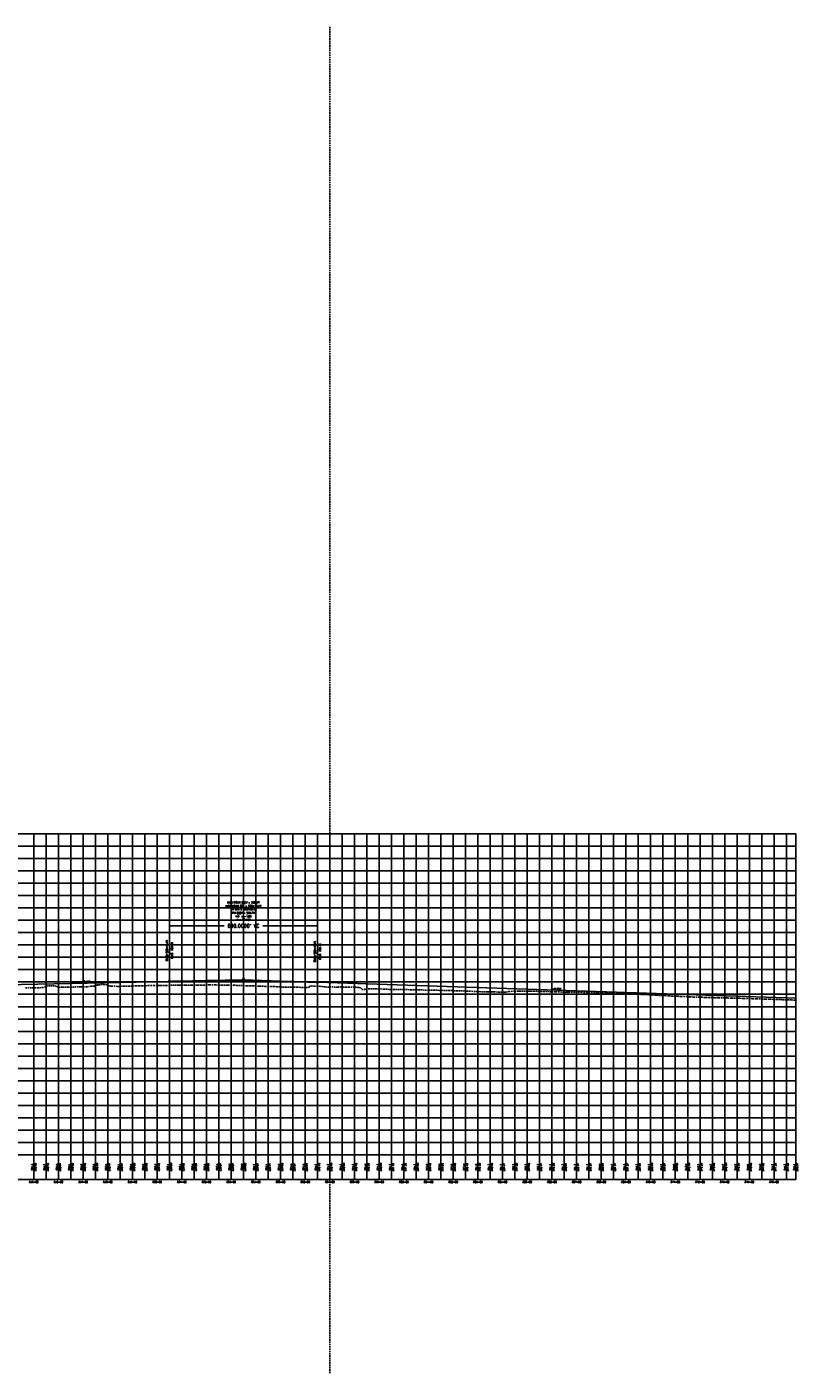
# Model space of a CAD drawing. Extents: x 114466 to 237039, y 16086 to 93345.
# Tile 51 of 81: x 191849 to 194974, y 42269 to 47721. Entities that reach past the tile are written whole.
import ezdxf
from ezdxf.enums import TextEntityAlignment as Align

# ---------------------------------------------------------------- set-up
doc = ezdxf.new("R2010")
doc.units = 0
doc.header["$LTSCALE"] = 50
doc.header["$MEASUREMENT"] = 0
doc.linetypes.add('HIDDEN_050%', pattern=[0.1875, 0.125, -0.0625])
doc.layers.get('0').update_dxf_attribs({"color": 1})
doc.layers.add('_CAB-PROF-TXT', color=31, linetype='HIDDEN_050%', plot=False)
for name, color, linetype in [('STERLING-02-PBASE', 101, 'Continuous'), ('STERLING-02-PEGCT', 101, 'Continuous'), ('STERLING-02-PFGC', 4, 'Continuous'), ('STERLING-02-PFGCT', 3, 'Continuous'), ('STERLING-02-PGRID', 251, 'Continuous')]:
    doc.layers.add(name, color=color, linetype=linetype)
doc.styles.add('L140', font='ROMANSM.shx', dxfattribs={"height": 14})
doc.dimstyles.get("Standard").update_dxf_attribs({"dimtxt": 0.18, "dimasz": 0.18, "dimexe": 0.18, "dimexo": 0.0625, "dimgap": 0.09, "dimtad": 0, "dimtih": 1, "dimtoh": 1, "dimdec": 4, "dimzin": 0, "dimdsep": 46, "dimtxsty": 'Standard', "dimcen": 0.09, "dimadec": 0, "dimazin": 0, "dimtfac": 1, "dimtdec": 4, "dimtofl": 0, "dimtmove": 0, "dimatfit": 3, "dimfxl": 1, "dimtolj": 1, "dimtzin": 0, "dimarcsym": 0})

# ---------------------------------------------------------------- blocks, each defined once
blk = doc.blocks.new('pvi2')
for p, q in [((0, 0.1), (-0.075, -0.05)), ((0.075, -0.05), (0, 0.1)), ((-0.075, -0.05), (0.075, -0.05))]:
    blk.add_line(p, q)
blk.add_circle((0, 0), 0.0125)
at = {"flags": 1}
for tag, p in [('K', (0, -0.005)), ('LENGTH', (0, -0.033))]:
    blk.add_attdef(tag, text='', height=0.01, dxfattribs=at).set_placement(p, align=Align.CENTER)
blk = doc.blocks.new('*D61')
at = {"layer": 'Defpoints', "color": 0}
for p in [(192426.3, 44080.1), (193026.3, 44080.1), (193026.3, 44080.1)]:
    blk.add_point(p, dxfattribs=at)
at = {"layer": 'STERLING-02-PFGCT', "color": 0, "lineweight": -2}
for p, q in [((192426.3, 44086.4), (192426.3, 44080.8)), ((192427, 44080.1), (192647.9, 44080.1)), ((193025.6, 44080.1), (192804.6, 44080.1)), ((193026.3, 44086.4), (193026.3, 44080.8))]:
    blk.add_line(p, q, dxfattribs=at)
at = {"layer": 'STERLING-02-PFGCT', "color": 0}
for points in [[(192427, 44080.2), (192427, 44080), (192426.3, 44080.1)], [(193025.6, 44080.2), (193025.6, 44080), (193026.3, 44080.1)]]:
    blk.add_solid(points, dxfattribs=at)
at = {"layer": 'STERLING-02-PFGCT', "color": 0, "insert": (192726.3, 44080.1), "char_height": 14, "attachment_point": 5, "style": 'L140'}
blk.add_mtext("\\A1;600.0000' VC", dxfattribs=at)

msp = doc.modelspace()

# ---------------------------------------------------------------- linework, layer by layer
at = {"layer": '_CAB-PROF-TXT'}
msp.add_line((193076.81795, 42268.65811), (193076.81795, 47720.60502), dxfattribs=at)
msp.add_lwpolyline([(191842.77157, 43828.76959), (191869.76772, 43828.66602), (191892.31123, 43828.65349), (191902.32211, 43829.03417), (191910.12346, 43830.61095), (191920.34757, 43830.80141), (191922.20355, 43833.99426), (191926.97861, 43835.43157), (191928.00253, 43835.8384), (191935.87453, 43836.76797), (191943.86236, 43837.301), (191952.55513, 43836.83095), (191962.89148, 43836.36864), (191964.40547, 43835.85428), (191971.36618, 43834.41674), (191973.27579, 43832.37165), (191976.60805, 43830.28152), (191984.64274, 43831.43228), (191991.83121, 43831.0629), (192015.4275, 43831.25537), (192042.45122, 43832.30677), (192066.94003, 43832.82506), (192092.5052, 43833.55448), (192107.99216, 43835.13674), (192122.00086, 43835.18536), (192126.99862, 43838.61297), (192128.14281, 43839.52077), (192133.01891, 43840.08998), (192136.14684, 43840.89044), (192139.33964, 43840.98827), (192148.68636, 43842.0388), (192169.19198, 43841.78214), (192171.23226, 43841.68715), (192172.32841, 43841.39309), (192175.2676, 43840.55263), (192175.32135, 43840.46634), (192179.90715, 43836.90865), (192182.99243, 43837.15812), (192188.26498, 43835.61722), (192191.41924, 43835.48086), (192217.7259, 43834.89253), (192240.45372, 43835.05571), (192269.31358, 43836.01672), (192290.68563, 43836.4801), (192312.27152, 43837.19831), (192339.93175, 43837.74297), (192362.64423, 43838.23545), (192388.93343, 43838.67594), (192412.67234, 43838.90722), (192439.53139, 43839.21423), (192465.81238, 43839.3762), (192490.30828, 43839.41981), (192514.84734, 43839.78173), (192541.80699, 43840.2783), (192565.19388, 43840.12875), (192588.54592, 43840.52325), (192614.94621, 43840.4687), (192638.07391, 43840.09102), (192663.99703, 43840.1408), (192687.56906, 43839.45157), (192715.60382, 43838.05256), (192740.23323, 43837.11794), (192764.31047, 43836.66856), (192790.55158, 43835.8887), (192814.17287, 43834.90462), (192837.6715, 43834.62971), (192862.10109, 43833.5802), (192886.62652, 43832.13513), (192921.62062, 43831.62913), (192952.62137, 43831.08723), (192970.77272, 43830.2594), (192989.10902, 43829.83782), (192994.37794, 43833.22536), (192995.97325, 43835.31018), (193001.63076, 43836.37908), (193002.17381, 43836.45758), (193012.61957, 43836.1131), (193033.59373, 43835.24712), (193046.29518, 43834.5214), (193046.42914, 43834.42865), (193046.95717, 43834.36026), (193053.20564, 43833.04402), (193058.46925, 43832.3494), (193066.93679, 43832.20238), (193069.75589, 43832.1132), (193070.19965, 43832.09896), (193073.0542, 43831.87372), (193074.98071, 43832.12739), (193084.04737, 43832.47624), (193107.77072, 43831.73016), (193119.73773, 43832.41359), (193151.73492, 43831.50998), (193181.82284, 43830.95851), (193188.70588, 43830.49522), (193192.66977, 43830.30651), (193194.99199, 43829.63032), (193200.52602, 43829.0994), (193205.98672, 43822.45954), (193219.03397, 43822.51854), (193221.60986, 43824.2409), (193222.12851, 43824.14401), (193222.80663, 43824.06813), (193269.59019, 43825.07607), (193274.47442, 43824.94786), (193319.52187, 43822.63191), (193323.81409, 43822.61982), (193369.13793, 43821.95326), (193373.96193, 43822.02007), (193420.6859, 43820.92884), (193425.20223, 43820.92832), (193471.94483, 43819.78888), (193476.87515, 43819.77757), (193522.9606, 43818.68648), (193527.91015, 43818.77963), (193575.34142, 43817.5224), (193579.60679, 43817.42363), (193627.84894, 43815.7817), (193631.62528, 43815.80775), (193660.77999, 43814.44984), (193679.84695, 43813.51053), (193681.80921, 43813.46045), (193715.79347, 43812.40379), (193732.86972, 43812.33678), (193740.11124, 43812.25229), (193784.96893, 43811.39092), (193785.67595, 43811.39007), (193785.68129, 43811.39007), (193790.29908, 43811.40665), (193801.82197, 43813.53668), (193824.48107, 43815.54241), (193838.43636, 43816.06559), (193839.19697, 43816.07522), (193844.27247, 43816.03364), (193874.30019, 43815.75287), (193880.44806, 43815.62183), (193882.10048, 43815.6023), (193883.47638, 43815.69082), (193891.52978, 43815.42965), (193910.57725, 43814.94027), (193910.58258, 43814.94027), (193938.55261, 43814.15403), (193939.02124, 43814.12792), (193940.11929, 43814.10215), (193941.79659, 43814.00935), (193975.70083, 43813.03523), (193990.17612, 43812.53236), (193992.04707, 43812.47221), (194035.47854, 43811.56821), (194035.48388, 43811.56821), (194041.67584, 43811.40742), (194044.75282, 43811.49004), (194064.04571, 43811.01191), (194094.69196, 43810.83169), (194116.61479, 43810.28774), (194145.23508, 43809.77539), (194160.37983, 43809.1763), (194160.38517, 43809.1763), (194170.48327, 43808.71189), (194196.55424, 43807.53273), (194225.69, 43806.46809), (194248.24503, 43805.42611), (194278.48585, 43804.67824), (194285.28113, 43804.4284), (194285.28647, 43804.4284), (194298.57534, 43803.88454), (194330.61943, 43802.76301), (194348.7187, 43801.72115), (194349.80147, 43801.67261), (194349.8022, 43801.67261), (194383.57527, 43800.11928), (194400.69061, 43798.84717), (194435.12629, 43797.30746), (194450.41581, 43796.05124), (194484.33933, 43795.11809), (194500.10621, 43793.82761), (194534.97878, 43792.75338), (194549.97158, 43791.66575), (194584.9405, 43790.55885), (194600.50204, 43789.95583), (194636.02744, 43789.0756), (194652.54006, 43788.49606), (194687.87227, 43787.76056), (194703.8535, 43787.33068), (194738.54416, 43786.42064), (194755.24471, 43786.00674), (194790.41776, 43784.89918), (194806.70203, 43784.29362), (194841.98492, 43783.11101), (194858.45119, 43782.66845), (194867.31511, 43782.33998), (194902.6233, 43781.2445), (194909.69591, 43781.00591), (194912.8462, 43780.87839), (194947.6477, 43779.8237), (194961.02597, 43779.37565), (194963.77665, 43779.28539)], dxfattribs=at)
at = {"layer": 'STERLING-02-PBASE'}
for p, q in [((137707.49632, 43152.61298), (194964.92056, 43152.61298)), ((191876.81245, 43052.61298), (191876.81245, 43152.61298)), ((191926.81245, 43052.61298), (191926.81245, 43152.61298)), ((191976.81245, 43052.61298), (191976.81245, 43152.61298)), ((192026.81245, 43052.61298), (192026.81245, 43152.61298)), ((192076.81245, 43052.61298), (192076.81245, 43152.61298)), ((192126.81245, 43052.61298), (192126.81245, 43152.61298)), ((192176.81245, 43052.61298), (192176.81245, 43152.61298)), ((192226.81245, 43052.61298), (192226.81245, 43152.61298)), ((192276.81245, 43052.61298), (192276.81245, 43152.61298)), ((192326.81245, 43052.61298), (192326.81245, 43152.61298)), ((192376.81245, 43052.61298), (192376.81245, 43152.61298)), ((192426.81245, 43052.61298), (192426.81245, 43152.61298)), ((192476.81245, 43052.61298), (192476.81245, 43152.61298)), ((192526.81245, 43052.61298), (192526.81245, 43152.61298)), ((192576.81245, 43052.61298), (192576.81245, 43152.61298)), ((192626.81245, 43052.61298), (192626.81245, 43152.61298)), ((192676.81245, 43052.61298), (192676.81245, 43152.61298)), ((192726.81245, 43052.61298), (192726.81245, 43152.61298)), ((192776.81245, 43052.61298), (192776.81245, 43152.61298)), ((192826.81245, 43052.61298), (192826.81245, 43152.61298)), ((192876.81245, 43052.61298), (192876.81245, 43152.61298)), ((192926.81245, 43052.61298), (192926.81245, 43152.61298)), ((192976.81245, 43052.61298), (192976.81245, 43152.61298)), ((193026.81245, 43052.61298), (193026.81245, 43152.61298)), ((193076.81245, 43052.61298), (193076.81245, 43152.61298)), ((193126.81245, 43052.61298), (193126.81245, 43152.61298)), ((193176.81245, 43052.61298), (193176.81245, 43152.61298)), ((193226.81245, 43052.61298), (193226.81245, 43152.61298)), ((193276.81245, 43052.61298), (193276.81245, 43152.61298)), ((193326.81245, 43052.61298), (193326.81245, 43152.61298)), ((193376.81245, 43052.61298), (193376.81245, 43152.61298)), ((193426.81245, 43052.61298), (193426.81245, 43152.61298)), ((193476.81245, 43052.61298), (193476.81245, 43152.61298)), ((193526.81245, 43052.61298), (193526.81245, 43152.61298)), ((193576.81245, 43052.61298), (193576.81245, 43152.61298)), ((193626.81245, 43052.61298), (193626.81245, 43152.61298)), ((193676.81245, 43052.61298), (193676.81245, 43152.61298)), ((193726.81245, 43052.61298), (193726.81245, 43152.61298)), ((193776.81245, 43052.61298), (193776.81245, 43152.61298)), ((193826.81245, 43052.61298), (193826.81245, 43152.61298)), ((193876.81245, 43052.61298), (193876.81245, 43152.61298)), ((193926.81245, 43052.61298), (193926.81245, 43152.61298)), ((193976.81245, 43052.61298), (193976.81245, 43152.61298)), ((194026.81245, 43052.61298), (194026.81245, 43152.61298)), ((194076.81245, 43052.61298), (194076.81245, 43152.61298)), ((194126.81245, 43052.61298), (194126.81245, 43152.61298)), ((194176.81245, 43052.61298), (194176.81245, 43152.61298)), ((194226.81245, 43052.61298), (194226.81245, 43152.61298)), ((194276.81245, 43052.61298), (194276.81245, 43152.61298)), ((194326.81245, 43052.61298), (194326.81245, 43152.61298)), ((194376.81245, 43052.61298), (194376.81245, 43152.61298)), ((194426.81245, 43052.61298), (194426.81245, 43152.61298)), ((194476.81245, 43052.61298), (194476.81245, 43152.61298)), ((194526.81245, 43052.61298), (194526.81245, 43152.61298)), ((194576.81245, 43052.61298), (194576.81245, 43152.61298)), ((194626.81245, 43052.61298), (194626.81245, 43152.61298)), ((194676.81245, 43052.61298), (194676.81245, 43152.61298)), ((194726.81245, 43052.61298), (194726.81245, 43152.61298)), ((194776.81245, 43052.61298), (194776.81245, 43152.61298)), ((194826.81245, 43052.61298), (194826.81245, 43152.61298)), ((194876.81245, 43052.61298), (194876.81245, 43152.61298)), ((194926.81245, 43052.61298), (194926.81245, 43152.61298)), ((194964.92056, 43052.61298), (194964.92056, 43152.61298)), ((137707.49632, 43052.61298), (194964.92056, 43052.61298))]:
    msp.add_line(p, q, dxfattribs=at)
at = {"layer": 'STERLING-02-PFGC'}
for p, q in [((191758.91917, 43841.30463), (192426.26734, 43855.10899)), ((192576.26734, 43858.2118), (192726.26734, 43861.31461)), ((192726.26734, 43861.31461), (192876.26734, 43856.29899)), ((193026.26734, 43851.28338), (194965.79587, 43786.43047))]:
    msp.add_line(p, q, dxfattribs=at)
msp.add_lwpolyline([(192426.26734, 43855.10899), (192435.64234, 43855.29895), (192445.01734, 43855.48099), (192454.39234, 43855.65509), (192463.76734, 43855.82127), (192473.14234, 43855.97952), (192482.51734, 43856.12984), (192491.89234, 43856.27223), (192501.26734, 43856.4067), (192510.64234, 43856.53323), (192520.01734, 43856.65184), (192529.39234, 43856.76252), (192538.76734, 43856.86527), (192548.14234, 43856.9601), (192557.51734, 43857.04699), (192566.89234, 43857.12596), (192576.26734, 43857.197), (192585.64234, 43857.26011), (192595.01734, 43857.31529), (192604.39234, 43857.36255), (192613.76734, 43857.40188), (192623.14234, 43857.43327), (192632.51734, 43857.45674), (192641.89234, 43857.47229), (192651.26734, 43857.4799), (192660.64234, 43857.47959), (192670.01734, 43857.47134), (192679.39234, 43857.45517), (192688.76734, 43857.43107), (192698.14234, 43857.39905), (192707.51734, 43857.35909), (192716.89234, 43857.31121), (192726.26734, 43857.2554), (192735.64234, 43857.19166), (192745.01734, 43857.11999), (192754.39234, 43857.0404), (192763.76734, 43856.95287), (192773.14234, 43856.85742), (192782.51734, 43856.75404), (192791.89234, 43856.64273), (192801.26734, 43856.5235), (192810.64234, 43856.39633), (192820.01734, 43856.26124), (192829.39234, 43856.11822), (192838.76734, 43855.96727), (192848.14234, 43855.80839), (192857.51734, 43855.64159), (192866.89234, 43855.46685), (192876.26734, 43855.28419), (192885.64234, 43855.0936), (192895.01734, 43854.89508), (192904.39234, 43854.68864), (192913.76734, 43854.47426), (192923.14234, 43854.25196), (192932.51734, 43854.02173), (192941.89234, 43853.78357), (192951.26734, 43853.53748), (192960.64234, 43853.28347), (192970.01734, 43853.02153), (192979.39234, 43852.75165), (192988.76734, 43852.47386), (192998.14234, 43852.18813), (193007.51734, 43851.89447), (193016.89234, 43851.59289), (193026.26734, 43851.28338)], dxfattribs=at)
at = {"layer": 'STERLING-02-PFGCT'}
for p, q in [((192426.26734, 43880.10899), (192426.26734, 44080.10899)), ((193026.26734, 43876.28338), (193026.26734, 44080.10899)), ((192655.58338, 43857.48074), (192655.58338, 43850.48074))]:
    msp.add_line(p, q, dxfattribs=at)
for centre in [(192426.26734, 43855.10899), (193026.26734, 43851.28338)]:
    msp.add_circle(centre, 3.5, dxfattribs=at)
at = {"layer": 'STERLING-02-PGRID'}
for p, q in [((137707.49632, 44452.61298), (194964.92056, 44452.61298)), ((191876.81245, 43152.61298), (191876.81245, 44452.61298)), ((191926.81245, 43152.61298), (191926.81245, 44452.61298)), ((191976.81245, 43152.61298), (191976.81245, 44452.61298)), ((192026.81245, 43152.61298), (192026.81245, 44452.61298)), ((192076.81245, 43152.61298), (192076.81245, 44452.61298)), ((192126.81245, 43152.61298), (192126.81245, 44452.61298)), ((192176.81245, 43152.61298), (192176.81245, 44452.61298)), ((192226.81245, 43152.61298), (192226.81245, 44452.61298)), ((192276.81245, 43152.61298), (192276.81245, 44452.61298)), ((192326.81245, 43152.61298), (192326.81245, 44452.61298)), ((192376.81245, 43152.61298), (192376.81245, 44452.61298)), ((192426.81245, 43152.61298), (192426.81245, 44452.61298)), ((192476.81245, 43152.61298), (192476.81245, 44452.61298)), ((192526.81245, 43152.61298), (192526.81245, 44452.61298)), ((192576.81245, 43152.61298), (192576.81245, 44452.61298)), ((192626.81245, 43152.61298), (192626.81245, 44452.61298)), ((192676.81245, 43152.61298), (192676.81245, 44452.61298)), ((192726.81245, 43152.61298), (192726.81245, 44452.61298)), ((192776.81245, 43152.61298), (192776.81245, 44452.61298)), ((192826.81245, 43152.61298), (192826.81245, 44452.61298)), ((192876.81245, 43152.61298), (192876.81245, 44452.61298)), ((192926.81245, 43152.61298), (192926.81245, 44452.61298)), ((192976.81245, 43152.61298), (192976.81245, 44452.61298)), ((193026.81245, 43152.61298), (193026.81245, 44452.61298)), ((193076.81245, 43152.61298), (193076.81245, 44452.61298)), ((193126.81245, 43152.61298), (193126.81245, 44452.61298)), ((193176.81245, 43152.61298), (193176.81245, 44452.61298)), ((193226.81245, 43152.61298), (193226.81245, 44452.61298)), ((193276.81245, 43152.61298), (193276.81245, 44452.61298)), ((193326.81245, 43152.61298), (193326.81245, 44452.61298)), ((193376.81245, 43152.61298), (193376.81245, 44452.61298)), ((193426.81245, 43152.61298), (193426.81245, 44452.61298)), ((193476.81245, 43152.61298), (193476.81245, 44452.61298)), ((193526.81245, 43152.61298), (193526.81245, 44452.61298)), ((193576.81245, 43152.61298), (193576.81245, 44452.61298)), ((193626.81245, 43152.61298), (193626.81245, 44452.61298)), ((193676.81245, 43152.61298), (193676.81245, 44452.61298)), ((193726.81245, 43152.61298), (193726.81245, 44452.61298)), ((193776.81245, 43152.61298), (193776.81245, 44452.61298)), ((193826.81245, 43152.61298), (193826.81245, 44452.61298)), ((193876.81245, 43152.61298), (193876.81245, 44452.61298)), ((193926.81245, 43152.61298), (193926.81245, 44452.61298)), ((193976.81245, 43152.61298), (193976.81245, 44452.61298)), ((194026.81245, 43152.61298), (194026.81245, 44452.61298)), ((194076.81245, 43152.61298), (194076.81245, 44452.61298)), ((194126.81245, 43152.61298), (194126.81245, 44452.61298)), ((194176.81245, 43152.61298), (194176.81245, 44452.61298)), ((194226.81245, 43152.61298), (194226.81245, 44452.61298)), ((194276.81245, 43152.61298), (194276.81245, 44452.61298)), ((194326.81245, 43152.61298), (194326.81245, 44452.61298)), ((194376.81245, 43152.61298), (194376.81245, 44452.61298)), ((194426.81245, 43152.61298), (194426.81245, 44452.61298)), ((194476.81245, 43152.61298), (194476.81245, 44452.61298)), ((194526.81245, 43152.61298), (194526.81245, 44452.61298)), ((194576.81245, 43152.61298), (194576.81245, 44452.61298)), ((194626.81245, 43152.61298), (194626.81245, 44452.61298)), ((194676.81245, 43152.61298), (194676.81245, 44452.61298)), ((194726.81245, 43152.61298), (194726.81245, 44452.61298)), ((194776.81245, 43152.61298), (194776.81245, 44452.61298)), ((194826.81245, 43152.61298), (194826.81245, 44452.61298)), ((194876.81245, 43152.61298), (194876.81245, 44452.61298)), ((194926.81245, 43152.61298), (194926.81245, 44452.61298)), ((194964.92056, 43152.61298), (194964.92056, 44452.61298)), ((137707.49632, 44402.61298), (194964.92056, 44402.61298)), ((137707.49632, 44352.61298), (194964.92056, 44352.61298)), ((137707.49632, 44302.61298), (194964.92056, 44302.61298)), ((137707.49632, 44252.61298), (194964.92056, 44252.61298)), ((137707.49632, 44202.61298), (194964.92056, 44202.61298)), ((137707.49632, 44152.61298), (194964.92056, 44152.61298)), ((137707.49632, 44102.61298), (194964.92056, 44102.61298)), ((137707.49632, 44052.61298), (194964.92056, 44052.61298)), ((137707.49632, 44002.61298), (194964.92056, 44002.61298)), ((137707.49632, 43952.61298), (194964.92056, 43952.61298)), ((137707.49632, 43902.61298), (194964.92056, 43902.61298)), ((137707.49632, 43852.61298), (194964.92056, 43852.61298)), ((137707.49632, 43802.61298), (194964.92056, 43802.61298)), ((137707.49632, 43752.61298), (194964.92056, 43752.61298)), ((137707.49632, 43702.61298), (194964.92056, 43702.61298)), ((137707.49632, 43652.61298), (194964.92056, 43652.61298)), ((137707.49632, 43602.61298), (194964.92056, 43602.61298)), ((137707.49632, 43552.61298), (194964.92056, 43552.61298)), ((137707.49632, 43502.61298), (194964.92056, 43502.61298)), ((137707.49632, 43452.61298), (194964.92056, 43452.61298)), ((137707.49632, 43402.61298), (194964.92056, 43402.61298)), ((137707.49632, 43352.61298), (194964.92056, 43352.61298)), ((137707.49632, 43302.61298), (194964.92056, 43302.61298)), ((137707.49632, 43252.61298), (194964.92056, 43252.61298)), ((137707.49632, 43202.61298), (194964.92056, 43202.61298))]:
    msp.add_line(p, q, dxfattribs=at)

# ---------------------------------------------------------------- block references
at = {"layer": 'STERLING-02-PFGC', "xscale": 84.03361344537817, "yscale": 84.03361344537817, "zscale": 84.03361344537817}
msp.add_blockref('pvi2', (192726.26734, 43861.31461), dxfattribs=at)

# ---------------------------------------------------------------- texts
at = {"layer": 'STERLING-02-PEGCT', "style": 'L140'}
for s, p in [('225.3', (191876.81245, 43102.61298)), ('226.7', (191926.81245, 43102.61298)), ('225.6', (191976.81245, 43102.61298)), ('226.1', (192026.81245, 43102.61298)), ('226.2', (192076.81245, 43102.61298)), ('227.5', (192126.81245, 43102.61298)), ('227.5', (192176.81245, 43102.61298)), ('226.1', (192226.81245, 43102.61298)), ('226.4', (192276.81245, 43102.61298)), ('226.9', (192326.81245, 43102.61298)), ('227.2', (192376.81245, 43102.61298)), ('227.1', (192426.81245, 43102.61298)), ('227.4', (192476.81245, 43102.61298)), ('227.6', (192526.81245, 43102.61298)), ('227.5', (192576.81245, 43102.61298)), ('227.6', (192626.81245, 43102.61298)), ('226.8', (192676.81245, 43102.61298)), ('226.8', (192726.81245, 43102.61298)), ('226.7', (192776.81245, 43102.61298)), ('226.1', (192826.81245, 43102.61298)), ('225.9', (192876.81245, 43102.61298)), ('225.6', (192926.81245, 43102.61298)), ('225.6', (192976.81245, 43102.61298)), ('226.7', (193026.81245, 43102.61298)), ('225.7', (193076.81245, 43102.61298)), ('225.7', (193126.81245, 43102.61298)), ('225.7', (193176.81245, 43102.61298)), ('224.8', (193226.81245, 43102.61298)), ('225.3', (193276.81245, 43102.61298)), ('224.7', (193326.81245, 43102.61298)), ('224.6', (193376.81245, 43102.61298)), ('224.7', (193426.81245, 43102.61298)), ('223.9', (193476.81245, 43102.61298)), ('223.8', (193526.81245, 43102.61298)), ('223.9', (193576.81245, 43102.61298)), ('223.0', (193626.81245, 43102.61298)), ('221.9', (193676.81245, 43102.61298)), ('221.7', (193726.81245, 43102.61298)), ('221.7', (193776.81245, 43102.61298)), ('222.7', (193826.81245, 43102.61298)), ('222.7', (193876.81245, 43102.61298)), ('222.7', (193926.81245, 43102.61298)), ('221.7', (193976.81245, 43102.61298)), ('221.7', (194026.81245, 43102.61298)), ('221.7', (194076.81245, 43102.61298)), ('221.7', (194126.81245, 43102.61298)), ('220.8', (194176.81245, 43102.61298)), ('220.7', (194226.81245, 43102.61298)), ('220.3', (194276.81245, 43102.61298)), ('219.7', (194326.81245, 43102.61298)), ('219.7', (194376.81245, 43102.61298)), ('218.7', (194426.81245, 43102.61298)), ('218.5', (194476.81245, 43102.61298)), ('217.8', (194526.81245, 43102.61298)), ('217.7', (194576.81245, 43102.61298)), ('216.7', (194626.81245, 43102.61298)), ('216.7', (194676.81245, 43102.61298)), ('216.7', (194726.81245, 43102.61298)), ('216.5', (194776.81245, 43102.61298)), ('215.9', (194826.81245, 43102.61298)), ('215.7', (194876.81245, 43102.61298)), ('215.7', (194926.81245, 43102.61298)), ('215.1', (194964.92056, 43102.61298))]:
    msp.add_text(s, height=7, rotation=90, dxfattribs=at).set_placement(p, align=Align.BOTTOM_CENTER)
for s, p in [('545+00', (191876.81245, 43042.11298)), ('546+00', (191976.81245, 43042.11298)), ('547+00', (192076.81245, 43042.11298)), ('548+00', (192176.81245, 43042.11298)), ('549+00', (192276.81245, 43042.11298)), ('550+00', (192376.81245, 43042.11298)), ('551+00', (192476.81245, 43042.11298)), ('552+00', (192576.81245, 43042.11298)), ('553+00', (192676.81245, 43042.11298)), ('554+00', (192776.81245, 43042.11298)), ('555+00', (192876.81245, 43042.11298)), ('556+00', (192976.81245, 43042.11298)), ('557+00', (193076.81245, 43042.11298)), ('558+00', (193176.81245, 43042.11298)), ('559+00', (193276.81245, 43042.11298)), ('560+00', (193376.81245, 43042.11298)), ('561+00', (193476.81245, 43042.11298)), ('562+00', (193576.81245, 43042.11298)), ('563+00', (193676.81245, 43042.11298)), ('564+00', (193776.81245, 43042.11298)), ('565+00', (193876.81245, 43042.11298)), ('566+00', (193976.81245, 43042.11298)), ('567+00', (194076.81245, 43042.11298)), ('568+00', (194176.81245, 43042.11298)), ('569+00', (194276.81245, 43042.11298)), ('570+00', (194376.81245, 43042.11298)), ('571+00', (194476.81245, 43042.11298)), ('572+00', (194576.81245, 43042.11298)), ('573+00', (194676.81245, 43042.11298)), ('574+00', (194776.81245, 43042.11298)), ('575+00', (194876.81245, 43042.11298))]:
    msp.add_text(s, height=7, dxfattribs=at).set_placement(p, align=Align.MIDDLE_CENTER)
at = {"layer": 'STERLING-02-PFGCT', "style": 'L140'}
for s, p in [('HIGH POINT STA = 552+78.77', (192726.26734, 44157.10899)), ('HIGH POINT ELEV = 230.97', (192726.26734, 44171.10899)), ('PVI STA = 553+49.45', (192726.26734, 44143.10899)), ('PVI ELEV = 231.74', (192726.26734, 44129.10899)), ('A.D. = -1.08', (192726.26734, 44115.10899)), ('K = 554.29', (192726.26734, 44101.10899))]:
    msp.add_text(s, height=7, dxfattribs=at).set_placement(p, align=Align.CENTER)
for s, p in [('BVCS: 550+49.45', (192419.26734, 43980.10899)), ('EVCS: 556+49.45', (193019.26734, 43976.28338))]:
    msp.add_text(s, height=7, rotation=90, dxfattribs=at).set_placement(p, align=Align.CENTER)
for s, p in [('BVCE: 230.50', (192433.26734, 43980.10899)), ('EVCE: 229.73', (193033.26734, 43976.28338)), ('228.23', (191879.14578, 43102.61298)), ('228.43', (191929.14578, 43102.61298)), ('228.64', (191979.14578, 43102.61298)), ('228.85', (192029.14578, 43102.61298)), ('229.05', (192079.14578, 43102.61298)), ('229.26', (192129.14578, 43102.61298)), ('229.47', (192179.14578, 43102.61298)), ('229.67', (192229.14578, 43102.61298)), ('229.88', (192279.14578, 43102.61298)), ('230.09', (192329.14578, 43102.61298)), ('230.29', (192379.14578, 43102.61298)), ('230.50', (192429.14578, 43102.61298)), ('230.69', (192479.14578, 43102.61298)), ('230.82', (192529.14578, 43102.61298)), ('230.92', (192579.14578, 43102.61298)), ('230.97', (192629.14578, 43102.61298)), ('230.97', (192679.14578, 43102.61298)), ('230.93', (192729.14578, 43102.61298)), ('230.84', (192779.14578, 43102.61298)), ('230.71', (192829.14578, 43102.61298)), ('230.53', (192879.14578, 43102.61298)), ('230.31', (192929.14578, 43102.61298)), ('230.04', (192979.14578, 43102.61298)), ('229.73', (193029.14578, 43102.61298)), ('229.40', (193079.14578, 43102.61298)), ('229.06', (193129.14578, 43102.61298)), ('228.73', (193179.14578, 43102.61298)), ('228.39', (193229.14578, 43102.61298)), ('228.06', (193279.14578, 43102.61298)), ('227.72', (193329.14578, 43102.61298)), ('227.39', (193379.14578, 43102.61298)), ('227.06', (193429.14578, 43102.61298)), ('226.72', (193479.14578, 43102.61298)), ('226.39', (193529.14578, 43102.61298)), ('226.05', (193579.14578, 43102.61298)), ('225.72', (193629.14578, 43102.61298)), ('225.38', (193679.14578, 43102.61298)), ('225.05', (193729.14578, 43102.61298)), ('224.71', (193779.14578, 43102.61298)), ('224.38', (193829.14578, 43102.61298)), ('224.05', (193879.14578, 43102.61298)), ('223.71', (193929.14578, 43102.61298)), ('223.38', (193979.14578, 43102.61298)), ('223.04', (194029.14578, 43102.61298)), ('222.71', (194079.14578, 43102.61298)), ('222.37', (194129.14578, 43102.61298)), ('222.04', (194179.14578, 43102.61298)), ('221.71', (194229.14578, 43102.61298)), ('221.37', (194279.14578, 43102.61298)), ('221.04', (194329.14578, 43102.61298)), ('220.70', (194379.14578, 43102.61298)), ('220.37', (194429.14578, 43102.61298)), ('220.03', (194479.14578, 43102.61298)), ('219.70', (194529.14578, 43102.61298)), ('219.36', (194579.14578, 43102.61298)), ('219.03', (194629.14578, 43102.61298)), ('218.70', (194679.14578, 43102.61298)), ('218.36', (194729.14578, 43102.61298)), ('218.03', (194779.14578, 43102.61298)), ('217.69', (194829.14578, 43102.61298)), ('217.36', (194879.14578, 43102.61298)), ('217.02', (194929.14578, 43102.61298)), ('216.77', (194967.25389, 43102.61298))]:
    msp.add_text(s, height=7, rotation=90, dxfattribs=at).set_placement(p, align=Align.TOP_CENTER)
for s, rotation, p in [('0.41%', 1.18501699, (192092.59326, 43848.20681)), ('-0.67%', 358.08488837, (193996.0316, 43818.85692))]:
    msp.add_text(s, height=7, rotation=rotation, dxfattribs=at).set_placement(p, align=Align.BOTTOM_CENTER)

# ---------------------------------------------------------------- dimensions: what is measured, and where the dimension line sits
at = {"layer": 'STERLING-02-PFGCT'}
dim = msp.add_linear_dim(base=(193026.26734, 44080.10899), p1=(192426.26734, 44080.10899), p2=(193026.26734, 44080.10899), text="600.0000' VC", dimstyle='Standard', override={"dimscale": 100, "dimtxt": 0.007087, "dimasz": 0.007087, "dimexe": 0.007087, "dimexo": 0.0625, "dimgap": 0.003543, "dimpost": "'", "dimtxsty": 'L140', "dimcen": 0.003543}, dxfattribs=at)
dim.commit()
dim.dimension.update_dxf_attribs({"geometry": '*D61', "text_midpoint": (192726.26734, 44080.10899)})

doc.saveas('drawing.dxf')
